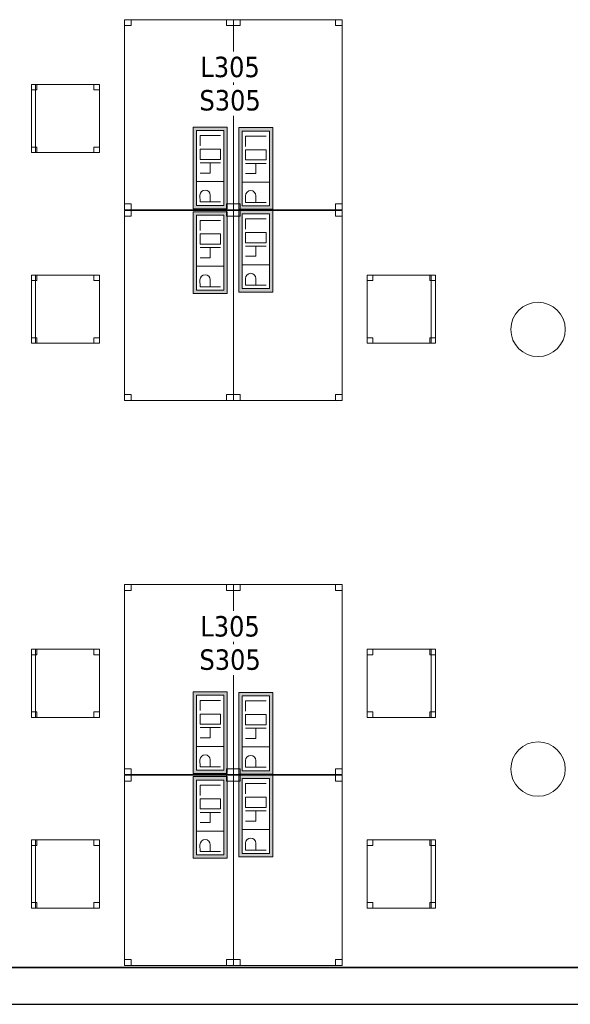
# Model space of a CAD drawing. Header units: metres. Extents: x 397.7 to 427.5, y 12.7 to 28.4.
# Tile 115 of 133: x 417.2 to 421.2, y 12.8 to 20.1. Entities that reach past the tile are written whole.
import ezdxf

# ---------------------------------------------------------------- set-up
doc = ezdxf.new("R2010")
doc.units = ezdxf.units.M
doc.layers.add('01_SUELOS', color=7, linetype='Continuous', lineweight=25, true_color=0x007f00)
for name, color, linetype, lineweight in [('02_MOBILIARIO', 7, 'Continuous', 18), ('A-COLS-____-MCUT', 7, 'Continuous', 18), ('A-COLS-____-OTLN', 7, 'Continuous', 18), ('A-DETL-____-MBND', 7, 'Continuous', 18), ('A-WALL-____-MCUT', 7, 'Continuous', 25), ('A-WALL-____-OTLN', 7, 'Continuous', 25), ('E-ELEC-FIXT-IDEN', 7, 'Continuous', 30)]:
    doc.layers.add(name, color=color, linetype=linetype, lineweight=lineweight)
doc.styles.add('Tahoma_3', font='tahoma.ttf', dxfattribs={"height": 0.15})

# ---------------------------------------------------------------- blocks, each defined once
blk = doc.blocks.new('Family - Cadira d_Oficina_P3-156147-06_ELEC_P3')
at = {"layer": 'A-DETL-____-MBND', "color": 253, "true_color": 0xaaaaaa}
for p, q in [((0, 0), (0, 0.5)), ((0, 0.5), (0.03, 0.5)), ((0.03, 0.5), (0, 0.5)), ((0, 0.5), (0, 0)), ((0, 0.46), (0, 0.5)), ((0, 0.5), (0.04, 0.5)), ((0.04, 0.5), (0, 0.5)), ((0, 0.5), (0, 0.46)), ((0, 0.5), (0.5, 0.5)), ((0, 0), (0, 0.5)), ((0.5, 0.5), (0, 0.5)), ((0, 0.5), (0, 0)), ((0.04, 0.46), (0, 0.46)), ((0, 0.46), (0.04, 0.46)), ((0.03, 0.5), (0.03, 0)), ((0.03, 0), (0.03, 0.5)), ((0.04, 0.5), (0.04, 0.46)), ((0.04, 0.46), (0.04, 0.5)), ((0.46, 0.46), (0.46, 0.5)), ((0.46, 0.5), (0.5, 0.5)), ((0.5, 0.5), (0.46, 0.5)), ((0.46, 0.5), (0.46, 0.46)), ((0.5, 0.46), (0.46, 0.46)), ((0.46, 0.46), (0.5, 0.46)), ((0.5, 0.5), (0.5, 0)), ((0.5, 0), (0.5, 0.5)), ((0.5, 0.5), (0.5, 0.46)), ((0.5, 0.46), (0.5, 0.5)), ((0, 0), (0, 0.04)), ((0, 0.04), (0.04, 0.04)), ((0.04, 0.04), (0, 0.04)), ((0, 0.04), (0, 0)), ((0.03, 0), (0, 0)), ((0, 0), (0.03, 0)), ((0.04, 0), (0, 0)), ((0, 0), (0.04, 0)), ((0.5, 0), (0, 0)), ((0, 0), (0.5, 0)), ((0.04, 0.04), (0.04, 0)), ((0.04, 0), (0.04, 0.04)), ((0.46, 0), (0.46, 0.04)), ((0.46, 0.04), (0.5, 0.04)), ((0.5, 0.04), (0.46, 0.04)), ((0.46, 0.04), (0.46, 0)), ((0.5, 0), (0.46, 0)), ((0.46, 0), (0.5, 0)), ((0.5, 0.04), (0.5, 0)), ((0.5, 0), (0.5, 0.04))]:
    blk.add_line(p, q, dxfattribs=at)
blk = doc.blocks.new('Family - Cadira d_Oficina_P3-156170-06_ELEC_P3')
at = {"layer": 'A-DETL-____-MBND', "color": 253, "true_color": 0xaaaaaa}
for p, q in [((0, 0.5), (0.5, 0.5)), ((0, 0), (0, 0.5)), ((0.5, 0.5), (0, 0.5)), ((0, 0.5), (0, 0)), ((0, 0.46), (0, 0.5)), ((0, 0.5), (0.04, 0.5)), ((0.04, 0.5), (0, 0.5)), ((0, 0.5), (0, 0.46)), ((0, 0), (0, 0.5)), ((0, 0.5), (0.03, 0.5)), ((0.03, 0.5), (0, 0.5)), ((0, 0.5), (0, 0)), ((0.04, 0.46), (0, 0.46)), ((0, 0.46), (0.04, 0.46)), ((0.03, 0.5), (0.03, 0)), ((0.03, 0), (0.03, 0.5)), ((0.04, 0.5), (0.04, 0.46)), ((0.04, 0.46), (0.04, 0.5)), ((0.46, 0.46), (0.46, 0.5)), ((0.46, 0.5), (0.5, 0.5)), ((0.5, 0.5), (0.46, 0.5)), ((0.46, 0.5), (0.46, 0.46)), ((0.5, 0.46), (0.46, 0.46)), ((0.46, 0.46), (0.5, 0.46)), ((0.5, 0.5), (0.5, 0.46)), ((0.5, 0.46), (0.5, 0.5)), ((0.5, 0.5), (0.5, 0)), ((0.5, 0), (0.5, 0.5)), ((0, 0), (0, 0.04)), ((0, 0.04), (0.04, 0.04)), ((0.04, 0.04), (0, 0.04)), ((0, 0.04), (0, 0)), ((0.04, 0), (0, 0)), ((0, 0), (0.04, 0)), ((0.5, 0), (0, 0)), ((0, 0), (0.5, 0)), ((0.03, 0), (0, 0)), ((0, 0), (0.03, 0)), ((0.04, 0.04), (0.04, 0)), ((0.04, 0), (0.04, 0.04)), ((0.46, 0), (0.46, 0.04)), ((0.46, 0.04), (0.5, 0.04)), ((0.5, 0.04), (0.46, 0.04)), ((0.46, 0.04), (0.46, 0)), ((0.5, 0), (0.46, 0)), ((0.46, 0), (0.5, 0)), ((0.5, 0.04), (0.5, 0)), ((0.5, 0), (0.5, 0.04))]:
    blk.add_line(p, q, dxfattribs=at)
blk = doc.blocks.new('Family - Pilar P3-156191-06_ELEC_P3')
at = {"layer": 'A-COLS-____-MCUT', "color": 253, "true_color": 0xaaaaaa}
for start, end in [(360, 180), (180, 360)]:
    blk.add_arc((0.2, 0.2), 0.2, start, end, dxfattribs=at)
at = {"layer": 'A-COLS-____-OTLN', "color": 253, "true_color": 0xaaaaaa}
for start, end in [(360, 180), (180, 360)]:
    blk.add_arc((0.2, 0.2), 0.2, start, end, dxfattribs=at)
blk = doc.blocks.new('Family - Taula 140X80_P3-156215-06_ELEC_P3')
at = {"layer": 'A-DETL-____-MBND', "color": 253, "true_color": 0xaaaaaa}
for p, q in [((0, 1.3973), (0.8001, 1.3973)), ((0, 0), (0, 1.3973)), ((0.8001, 1.3973), (0, 1.3973)), ((0, 1.3973), (0, 0)), ((0, 1.3973), (0.05, 1.3973)), ((0, 1.3536), (0, 1.3973)), ((0.05, 1.3973), (0, 1.3973)), ((0, 1.3973), (0, 1.3536)), ((0.05, 1.3973), (0.05, 1.3536)), ((0.05, 1.3536), (0.05, 1.3973)), ((0.7501, 1.3973), (0.8001, 1.3973)), ((0.7501, 1.3536), (0.7501, 1.3973)), ((0.8001, 1.3973), (0.7501, 1.3973)), ((0.7501, 1.3973), (0.7501, 1.3536)), ((0.8001, 1.3973), (0.8001, 0)), ((0.8001, 0), (0.8001, 1.3973)), ((0.8001, 1.3973), (0.8001, 1.3536)), ((0.8001, 1.3536), (0.8001, 1.3973)), ((0.05, 1.3536), (0, 1.3536)), ((0, 1.3536), (0.05, 1.3536)), ((0.8001, 1.3536), (0.7501, 1.3536)), ((0.7501, 1.3536), (0.8001, 1.3536)), ((0, 0.0438), (0.05, 0.0438)), ((0, 0), (0, 0.0438)), ((0.05, 0.0438), (0, 0.0438)), ((0, 0.0438), (0, 0)), ((0, 0), (0.05, 0)), ((0.8001, 0), (0, 0)), ((0, 0), (0.8001, 0)), ((0.05, 0.0438), (0.05, 0)), ((0.05, 0), (0.05, 0.0438)), ((0.7501, 0.0438), (0.8001, 0.0438)), ((0.7501, 0), (0.7501, 0.0438)), ((0.8001, 0.0438), (0.7501, 0.0438)), ((0.7501, 0.0438), (0.7501, 0)), ((0.7501, 0), (0.8001, 0)), ((0.8001, 0.0438), (0.8001, 0)), ((0.8001, 0), (0.8001, 0.0438)), ((0.05, 0), (0, 0)), ((0.8001, 0), (0.7501, 0))]:
    blk.add_line(p, q, dxfattribs=at)
blk = doc.blocks.new('Family - Cadira d_Oficina_P3-156233-06_ELEC_P3')
at = {"layer": 'A-DETL-____-MBND', "color": 253, "true_color": 0xaaaaaa}
for p, q in [((0, 0.46), (0, 0.5)), ((0, 0.5), (0.04, 0.5)), ((0.04, 0.5), (0, 0.5)), ((0, 0.5), (0, 0.46)), ((0, 0), (0, 0.5)), ((0, 0.5), (0.5, 0.5)), ((0.5, 0.5), (0, 0.5)), ((0, 0.5), (0, 0)), ((0.04, 0.46), (0, 0.46)), ((0, 0.46), (0.04, 0.46)), ((0.04, 0.5), (0.04, 0.46)), ((0.04, 0.46), (0.04, 0.5)), ((0.46, 0.46), (0.46, 0.5)), ((0.46, 0.5), (0.5, 0.5)), ((0.5, 0.5), (0.46, 0.5)), ((0.46, 0.5), (0.46, 0.46)), ((0.5, 0.46), (0.46, 0.46)), ((0.46, 0.46), (0.5, 0.46)), ((0.47, 0), (0.47, 0.5)), ((0.47, 0.5), (0.5, 0.5)), ((0.5, 0.5), (0.47, 0.5)), ((0.47, 0.5), (0.47, 0)), ((0.5, 0.5), (0.5, 0)), ((0.5, 0), (0.5, 0.5)), ((0.5, 0.5), (0.5, 0)), ((0.5, 0), (0.5, 0.5)), ((0.5, 0.5), (0.5, 0.46)), ((0.5, 0.46), (0.5, 0.5)), ((0, 0), (0, 0.04)), ((0, 0.04), (0.04, 0.04)), ((0.04, 0.04), (0, 0.04)), ((0, 0.04), (0, 0)), ((0.04, 0), (0, 0)), ((0, 0), (0.04, 0)), ((0.5, 0), (0, 0)), ((0, 0), (0.5, 0)), ((0.04, 0.04), (0.04, 0)), ((0.04, 0), (0.04, 0.04)), ((0.46, 0), (0.46, 0.04)), ((0.46, 0.04), (0.5, 0.04)), ((0.5, 0.04), (0.46, 0.04)), ((0.46, 0.04), (0.46, 0)), ((0.5, 0), (0.46, 0)), ((0.46, 0), (0.5, 0)), ((0.5, 0), (0.47, 0)), ((0.5, 0.04), (0.5, 0)), ((0.5, 0), (0.5, 0.04)), ((0.47, 0), (0.5, 0))]:
    blk.add_line(p, q, dxfattribs=at)
blk = doc.blocks.new('Family - Taula 140X80_P3-156241-06_ELEC_P3')
at = {"layer": 'A-DETL-____-MBND', "color": 253, "true_color": 0xaaaaaa}
for p, q in [((0, 0), (0, 1.3973)), ((0, 1.3973), (0.8001, 1.3973)), ((0.8001, 1.3973), (0, 1.3973)), ((0, 1.3973), (0, 0)), ((0, 1.3536), (0, 1.3973)), ((0, 1.3973), (0.05, 1.3973)), ((0.05, 1.3973), (0, 1.3973)), ((0, 1.3973), (0, 1.3536)), ((0.05, 1.3973), (0.05, 1.3536)), ((0.05, 1.3536), (0.05, 1.3973)), ((0.7501, 1.3536), (0.7501, 1.3973)), ((0.7501, 1.3973), (0.8001, 1.3973)), ((0.8001, 1.3973), (0.7501, 1.3973)), ((0.7501, 1.3973), (0.7501, 1.3536)), ((0.8001, 1.3973), (0.8001, 0)), ((0.8001, 0), (0.8001, 1.3973)), ((0.8001, 1.3973), (0.8001, 1.3536)), ((0.8001, 1.3536), (0.8001, 1.3973)), ((0.05, 1.3536), (0, 1.3536)), ((0, 1.3536), (0.05, 1.3536)), ((0.8001, 1.3536), (0.7501, 1.3536)), ((0.7501, 1.3536), (0.8001, 1.3536)), ((0, 0), (0, 0.0438)), ((0, 0.0438), (0.05, 0.0438)), ((0.05, 0.0438), (0, 0.0438)), ((0, 0.0438), (0, 0)), ((0.05, 0.0438), (0.05, 0)), ((0.05, 0), (0.05, 0.0438)), ((0.7501, 0), (0.7501, 0.0438)), ((0.7501, 0.0438), (0.8001, 0.0438)), ((0.8001, 0.0438), (0.7501, 0.0438)), ((0.7501, 0.0438), (0.7501, 0)), ((0.7501, 0), (0.8001, 0)), ((0.8001, 0.0438), (0.8001, 0)), ((0.8001, 0), (0.8001, 0.0438)), ((0.8001, 0), (0, 0)), ((0, 0), (0.8001, 0)), ((0.05, 0), (0, 0)), ((0, 0), (0.05, 0)), ((0.8001, 0), (0.7501, 0))]:
    blk.add_line(p, q, dxfattribs=at)
blk = doc.blocks.new('Family - Taula 140X80_P3-156276-06_ELEC_P3')
at = {"layer": 'A-DETL-____-MBND', "color": 253, "true_color": 0xaaaaaa}
for p, q in [((0, 1.3973), (0.8001, 1.3973)), ((0, 0), (0, 1.3973)), ((0.8001, 1.3973), (0, 1.3973)), ((0, 1.3973), (0, 0)), ((0, 1.3973), (0.05, 1.3973)), ((0, 1.3536), (0, 1.3973)), ((0.05, 1.3973), (0, 1.3973)), ((0, 1.3973), (0, 1.3536)), ((0.05, 1.3973), (0.05, 1.3536)), ((0.05, 1.3536), (0.05, 1.3973)), ((0.7501, 1.3973), (0.8001, 1.3973)), ((0.7501, 1.3536), (0.7501, 1.3973)), ((0.8001, 1.3973), (0.7501, 1.3973)), ((0.7501, 1.3973), (0.7501, 1.3536)), ((0.8001, 1.3973), (0.8001, 0)), ((0.8001, 0), (0.8001, 1.3973)), ((0.8001, 1.3973), (0.8001, 1.3536)), ((0.8001, 1.3536), (0.8001, 1.3973)), ((0.05, 1.3536), (0, 1.3536)), ((0, 1.3536), (0.05, 1.3536)), ((0.8001, 1.3536), (0.7501, 1.3536)), ((0.7501, 1.3536), (0.8001, 1.3536)), ((0, 0.0438), (0.05, 0.0438)), ((0, 0), (0, 0.0438)), ((0.05, 0.0438), (0, 0.0438)), ((0, 0.0438), (0, 0)), ((0.8001, 0), (0, 0)), ((0, 0), (0.8001, 0)), ((0, 0), (0.05, 0)), ((0.05, 0.0438), (0.05, 0)), ((0.05, 0), (0.05, 0.0438)), ((0.7501, 0.0438), (0.8001, 0.0438)), ((0.7501, 0), (0.7501, 0.0438)), ((0.8001, 0.0438), (0.7501, 0.0438)), ((0.7501, 0.0438), (0.7501, 0)), ((0.7501, 0), (0.8001, 0)), ((0.8001, 0.0438), (0.8001, 0)), ((0.8001, 0), (0.8001, 0.0438)), ((0.05, 0), (0, 0)), ((0.8001, 0), (0.7501, 0))]:
    blk.add_line(p, q, dxfattribs=at)
blk = doc.blocks.new('Family - Taula 140X80_P3-156409-06_ELEC_P3')
at = {"layer": 'A-DETL-____-MBND', "color": 253, "true_color": 0xaaaaaa}
for p, q in [((0, 1.3973), (0.8001, 1.3973)), ((0, 0), (0, 1.3973)), ((0.8001, 1.3973), (0, 1.3973)), ((0, 1.3973), (0, 0)), ((0, 1.3973), (0.05, 1.3973)), ((0, 1.3536), (0, 1.3973)), ((0.05, 1.3973), (0, 1.3973)), ((0, 1.3973), (0, 1.3536)), ((0.05, 1.3973), (0.05, 1.3536)), ((0.05, 1.3536), (0.05, 1.3973)), ((0.7501, 1.3973), (0.8001, 1.3973)), ((0.7501, 1.3536), (0.7501, 1.3973)), ((0.8001, 1.3973), (0.7501, 1.3973)), ((0.7501, 1.3973), (0.7501, 1.3536)), ((0.8001, 1.3973), (0.8001, 0)), ((0.8001, 0), (0.8001, 1.3973)), ((0.8001, 1.3973), (0.8001, 1.3536)), ((0.8001, 1.3536), (0.8001, 1.3973)), ((0.05, 1.3536), (0, 1.3536)), ((0, 1.3536), (0.05, 1.3536)), ((0.8001, 1.3536), (0.7501, 1.3536)), ((0.7501, 1.3536), (0.8001, 1.3536)), ((0, 0.0437), (0.05, 0.0437)), ((0.05, 0.0437), (0, 0.0437)), ((0, 0), (0, 0.0437)), ((0, 0.0437), (0, 0)), ((0.8001, 0), (0, 0)), ((0, 0), (0.8001, 0)), ((0.05, 0), (0, 0)), ((0.05, 0.0437), (0.05, 0)), ((0.05, 0), (0.05, 0.0437)), ((0.7501, 0.0437), (0.8001, 0.0437)), ((0.7501, 0), (0.7501, 0.0437)), ((0.8001, 0.0437), (0.7501, 0.0437)), ((0.7501, 0.0437), (0.7501, 0)), ((0.8001, 0.0437), (0.8001, 0)), ((0.8001, 0), (0.8001, 0.0437)), ((0, 0), (0.05, 0)), ((0.8001, 0), (0.7501, 0)), ((0.7501, 0), (0.8001, 0))]:
    blk.add_line(p, q, dxfattribs=at)
blk = doc.blocks.new('Family - Paviment P3-156431-06_ELEC_P3')
at = {"layer": '01_SUELOS', "color": 9, "true_color": 0xaad4aa}
for p, q in [((0, 0), (25.4182, 0)), ((25.4182, 0), (0, 0))]:
    blk.add_line(p, q, dxfattribs=at)
blk = doc.blocks.new('Family - Cadira d_Oficina_P3-156442-06_ELEC_P3')
at = {"layer": 'A-DETL-____-MBND', "color": 253, "true_color": 0xaaaaaa}
for p, q in [((0, 0), (0, 0.5)), ((0, 0.5), (0.03, 0.5)), ((0.03, 0.5), (0, 0.5)), ((0, 0.5), (0, 0)), ((0, 0.5), (0.5, 0.5)), ((0, 0), (0, 0.5)), ((0.5, 0.5), (0, 0.5)), ((0, 0.5), (0, 0)), ((0, 0.46), (0, 0.5)), ((0, 0.5), (0.04, 0.5)), ((0.04, 0.5), (0, 0.5)), ((0, 0.5), (0, 0.46)), ((0.04, 0.46), (0, 0.46)), ((0, 0.46), (0.04, 0.46)), ((0.03, 0.5), (0.03, 0)), ((0.03, 0), (0.03, 0.5)), ((0.04, 0.5), (0.04, 0.46)), ((0.04, 0.46), (0.04, 0.5)), ((0.46, 0.46), (0.46, 0.5)), ((0.46, 0.5), (0.5, 0.5)), ((0.5, 0.5), (0.46, 0.5)), ((0.46, 0.5), (0.46, 0.46)), ((0.5, 0.46), (0.46, 0.46)), ((0.46, 0.46), (0.5, 0.46)), ((0.5, 0.5), (0.5, 0.46)), ((0.5, 0.46), (0.5, 0.5)), ((0.5, 0.5), (0.5, 0)), ((0.5, 0), (0.5, 0.5)), ((0, 0), (0, 0.04)), ((0, 0.04), (0.04, 0.04)), ((0.04, 0.04), (0, 0.04)), ((0, 0.04), (0, 0)), ((0.04, 0), (0, 0)), ((0.03, 0), (0, 0)), ((0, 0), (0.03, 0)), ((0.5, 0), (0, 0)), ((0, 0), (0.5, 0)), ((0.04, 0.04), (0.04, 0)), ((0.04, 0), (0.04, 0.04)), ((0.46, 0), (0.46, 0.04)), ((0.46, 0.04), (0.5, 0.04)), ((0.5, 0.04), (0.46, 0.04)), ((0.46, 0.04), (0.46, 0)), ((0.5, 0), (0.46, 0)), ((0.46, 0), (0.5, 0)), ((0.5, 0.04), (0.5, 0)), ((0.5, 0), (0.5, 0.04)), ((0, 0), (0.04, 0))]:
    blk.add_line(p, q, dxfattribs=at)
blk = doc.blocks.new('Family - Taula 140X80_P3-156522-06_ELEC_P3')
at = {"layer": 'A-DETL-____-MBND', "color": 253, "true_color": 0xaaaaaa}
for p, q in [((0, 1.3536), (0, 1.3973)), ((0, 1.3973), (0.05, 1.3973)), ((0.05, 1.3973), (0, 1.3973)), ((0, 1.3973), (0, 1.3536)), ((0, 0), (0, 1.3973)), ((0, 1.3973), (0.8001, 1.3973)), ((0.8001, 1.3973), (0, 1.3973)), ((0, 1.3973), (0, 0)), ((0.05, 1.3973), (0.05, 1.3536)), ((0.05, 1.3536), (0.05, 1.3973)), ((0.7501, 1.3536), (0.7501, 1.3973)), ((0.7501, 1.3973), (0.8001, 1.3973)), ((0.8001, 1.3973), (0.7501, 1.3973)), ((0.7501, 1.3973), (0.7501, 1.3536)), ((0.8001, 1.3973), (0.8001, 0)), ((0.8001, 0), (0.8001, 1.3973)), ((0.8001, 1.3973), (0.8001, 1.3536)), ((0.8001, 1.3536), (0.8001, 1.3973)), ((0.05, 1.3536), (0, 1.3536)), ((0, 1.3536), (0.05, 1.3536)), ((0.8001, 1.3536), (0.7501, 1.3536)), ((0.7501, 1.3536), (0.8001, 1.3536)), ((0, 0), (0, 0.0437)), ((0, 0.0437), (0.05, 0.0437)), ((0.05, 0.0437), (0, 0.0437)), ((0, 0.0437), (0, 0)), ((0.05, 0.0437), (0.05, 0)), ((0.05, 0), (0.05, 0.0437)), ((0.7501, 0), (0.7501, 0.0437)), ((0.7501, 0.0437), (0.8001, 0.0437)), ((0.8001, 0.0437), (0.7501, 0.0437)), ((0.7501, 0.0437), (0.7501, 0)), ((0.8001, 0.0437), (0.8001, 0)), ((0.8001, 0), (0.8001, 0.0437)), ((0.8001, 0), (0, 0)), ((0, 0), (0.8001, 0)), ((0.05, 0), (0, 0)), ((0, 0), (0.05, 0)), ((0.8001, 0), (0.7501, 0)), ((0.7501, 0), (0.8001, 0))]:
    blk.add_line(p, q, dxfattribs=at)
blk = doc.blocks.new('Family - Mur P3-156572-06_ELEC_P3')
at = {"layer": 'A-WALL-____-MCUT', "color": 253, "true_color": 0xaaaaaa}
for p, q in [((25.4717, 0.27), (0.0535, 0.27)), ((0, 0), (25.4157, 0))]:
    blk.add_line(p, q, dxfattribs=at)
at = {"layer": 'A-WALL-____-OTLN', "color": 253, "true_color": 0xaaaaaa}
for p, q in [((25.4717, 0.27), (0.0535, 0.27)), ((0, 0), (25.4157, 0))]:
    blk.add_line(p, q, dxfattribs=at)
at = {"layer": 'A-WALL-____-OTLN', "color": 253, "lineweight": 18, "true_color": 0xaaaaaa}
blk.add_line((0, 0), (25.4157, 0), dxfattribs=at)
blk = doc.blocks.new('Family - Taula 140X80_P3-156620-06_ELEC_P3')
at = {"layer": 'A-DETL-____-MBND', "color": 253, "true_color": 0xaaaaaa}
for p, q in [((0, 1.3973), (0.05, 1.3973)), ((0, 1.3536), (0, 1.3973)), ((0.05, 1.3973), (0, 1.3973)), ((0, 1.3973), (0, 1.3536)), ((0, 1.3973), (0.8001, 1.3973)), ((0, 0), (0, 1.3973)), ((0.8001, 1.3973), (0, 1.3973)), ((0, 1.3973), (0, 0)), ((0.05, 1.3973), (0.05, 1.3536)), ((0.05, 1.3536), (0.05, 1.3973)), ((0.7501, 1.3973), (0.8001, 1.3973)), ((0.7501, 1.3536), (0.7501, 1.3973)), ((0.8001, 1.3973), (0.7501, 1.3973)), ((0.7501, 1.3973), (0.7501, 1.3536)), ((0.8001, 1.3973), (0.8001, 0)), ((0.8001, 0), (0.8001, 1.3973)), ((0.8001, 1.3973), (0.8001, 1.3536)), ((0.8001, 1.3536), (0.8001, 1.3973)), ((0.05, 1.3536), (0, 1.3536)), ((0, 1.3536), (0.05, 1.3536)), ((0.8001, 1.3536), (0.7501, 1.3536)), ((0.7501, 1.3536), (0.8001, 1.3536)), ((0, 0.0437), (0.05, 0.0437)), ((0.05, 0.0437), (0, 0.0437)), ((0, 0), (0, 0.0437)), ((0, 0.0437), (0, 0)), ((0.05, 0), (0, 0)), ((0.8001, 0), (0, 0)), ((0, 0), (0.8001, 0)), ((0.05, 0.0437), (0.05, 0)), ((0.05, 0), (0.05, 0.0437)), ((0.7501, 0.0437), (0.8001, 0.0437)), ((0.7501, 0), (0.7501, 0.0437)), ((0.8001, 0.0437), (0.7501, 0.0437)), ((0.7501, 0.0437), (0.7501, 0)), ((0.8001, 0.0437), (0.8001, 0)), ((0.8001, 0), (0.8001, 0.0437)), ((0, 0), (0.05, 0)), ((0.8001, 0), (0.7501, 0)), ((0.7501, 0), (0.8001, 0))]:
    blk.add_line(p, q, dxfattribs=at)
blk = doc.blocks.new('Family - Taula 140X80_P3-156638-06_ELEC_P3')
at = {"layer": 'A-DETL-____-MBND', "color": 253, "true_color": 0xaaaaaa}
for p, q in [((0, 0), (0, 1.3973)), ((0, 1.3973), (0.8001, 1.3973)), ((0.8001, 1.3973), (0, 1.3973)), ((0, 1.3973), (0, 0)), ((0, 1.3536), (0, 1.3973)), ((0, 1.3973), (0.05, 1.3973)), ((0.05, 1.3973), (0, 1.3973)), ((0, 1.3973), (0, 1.3536)), ((0.05, 1.3973), (0.05, 1.3536)), ((0.05, 1.3536), (0.05, 1.3973)), ((0.7501, 1.3536), (0.7501, 1.3973)), ((0.7501, 1.3973), (0.8001, 1.3973)), ((0.8001, 1.3973), (0.7501, 1.3973)), ((0.7501, 1.3973), (0.7501, 1.3536)), ((0.8001, 1.3973), (0.8001, 0)), ((0.8001, 0), (0.8001, 1.3973)), ((0.8001, 1.3973), (0.8001, 1.3536)), ((0.8001, 1.3536), (0.8001, 1.3973)), ((0.05, 1.3536), (0, 1.3536)), ((0, 1.3536), (0.05, 1.3536)), ((0.8001, 1.3536), (0.7501, 1.3536)), ((0.7501, 1.3536), (0.8001, 1.3536)), ((0, 0), (0, 0.0437)), ((0, 0.0437), (0.05, 0.0437)), ((0.05, 0.0437), (0, 0.0437)), ((0, 0.0437), (0, 0)), ((0.05, 0.0437), (0.05, 0)), ((0.05, 0), (0.05, 0.0437)), ((0.7501, 0), (0.7501, 0.0437)), ((0.7501, 0.0437), (0.8001, 0.0437)), ((0.8001, 0.0437), (0.7501, 0.0437)), ((0.7501, 0.0437), (0.7501, 0)), ((0.8001, 0.0437), (0.8001, 0)), ((0.8001, 0), (0.8001, 0.0437)), ((0.05, 0), (0, 0)), ((0, 0), (0.05, 0)), ((0.8001, 0), (0, 0)), ((0, 0), (0.8001, 0)), ((0.8001, 0), (0.7501, 0)), ((0.7501, 0), (0.8001, 0))]:
    blk.add_line(p, q, dxfattribs=at)
blk = doc.blocks.new('Family - Cadira d_Oficina_P3-156662-06_ELEC_P3')
at = {"layer": 'A-DETL-____-MBND', "color": 253, "true_color": 0xaaaaaa}
for p, q in [((0, 0), (0, 0.5)), ((0, 0.5), (0.5, 0.5)), ((0.5, 0.5), (0, 0.5)), ((0, 0.5), (0, 0)), ((0, 0.46), (0, 0.5)), ((0, 0.5), (0.04, 0.5)), ((0.04, 0.5), (0, 0.5)), ((0, 0.5), (0, 0.46)), ((0.04, 0.46), (0, 0.46)), ((0, 0.46), (0.04, 0.46)), ((0.04, 0.5), (0.04, 0.46)), ((0.04, 0.46), (0.04, 0.5)), ((0.46, 0.46), (0.46, 0.5)), ((0.46, 0.5), (0.5, 0.5)), ((0.5, 0.5), (0.46, 0.5)), ((0.46, 0.5), (0.46, 0.46)), ((0.5, 0.46), (0.46, 0.46)), ((0.46, 0.46), (0.5, 0.46)), ((0.47, 0), (0.47, 0.5)), ((0.47, 0.5), (0.5, 0.5)), ((0.5, 0.5), (0.47, 0.5)), ((0.47, 0.5), (0.47, 0)), ((0.5, 0.5), (0.5, 0)), ((0.5, 0), (0.5, 0.5)), ((0.5, 0.5), (0.5, 0.46)), ((0.5, 0.46), (0.5, 0.5)), ((0.5, 0.5), (0.5, 0)), ((0.5, 0), (0.5, 0.5)), ((0, 0), (0, 0.04)), ((0, 0.04), (0.04, 0.04)), ((0.04, 0.04), (0, 0.04)), ((0, 0.04), (0, 0)), ((0.04, 0), (0, 0)), ((0, 0), (0.04, 0)), ((0.04, 0.04), (0.04, 0)), ((0.04, 0), (0.04, 0.04)), ((0.46, 0), (0.46, 0.04)), ((0.46, 0.04), (0.5, 0.04)), ((0.5, 0.04), (0.46, 0.04)), ((0.46, 0.04), (0.46, 0)), ((0.5, 0), (0.46, 0)), ((0.5, 0), (0.47, 0)), ((0.5, 0.04), (0.5, 0)), ((0.5, 0), (0.5, 0.04)), ((0.5, 0), (0, 0)), ((0, 0), (0.5, 0)), ((0.46, 0), (0.5, 0)), ((0.47, 0), (0.5, 0))]:
    blk.add_line(p, q, dxfattribs=at)
blk = doc.blocks.new('Family - Pilar P3-156736-06_ELEC_P3')
at = {"layer": 'A-COLS-____-MCUT', "color": 253, "true_color": 0xaaaaaa}
for start, end in [(360, 180), (180, 360)]:
    blk.add_arc((0.2, 0.2), 0.2, start, end, dxfattribs=at)
at = {"layer": 'A-COLS-____-OTLN', "color": 253, "true_color": 0xaaaaaa}
for start, end in [(360, 180), (180, 360)]:
    blk.add_arc((0.2, 0.2), 0.2, start, end, dxfattribs=at)
blk = doc.blocks.new('Family - Taula 140X80_P3-156744-06_ELEC_P3')
at = {"layer": 'A-DETL-____-MBND', "color": 253, "true_color": 0xaaaaaa}
for p, q in [((0, 0), (0, 1.3973)), ((0, 1.3973), (0.8001, 1.3973)), ((0.8001, 1.3973), (0, 1.3973)), ((0, 1.3973), (0, 0)), ((0, 1.3536), (0, 1.3973)), ((0, 1.3973), (0.05, 1.3973)), ((0.05, 1.3973), (0, 1.3973)), ((0, 1.3973), (0, 1.3536)), ((0.05, 1.3973), (0.05, 1.3536)), ((0.05, 1.3536), (0.05, 1.3973)), ((0.7501, 1.3536), (0.7501, 1.3973)), ((0.7501, 1.3973), (0.8001, 1.3973)), ((0.8001, 1.3973), (0.7501, 1.3973)), ((0.7501, 1.3973), (0.7501, 1.3536)), ((0.8001, 1.3973), (0.8001, 0)), ((0.8001, 0), (0.8001, 1.3973)), ((0.8001, 1.3973), (0.8001, 1.3536)), ((0.8001, 1.3536), (0.8001, 1.3973)), ((0.05, 1.3536), (0, 1.3536)), ((0, 1.3536), (0.05, 1.3536)), ((0.8001, 1.3536), (0.7501, 1.3536)), ((0.7501, 1.3536), (0.8001, 1.3536)), ((0, 0), (0, 0.0438)), ((0, 0.0438), (0.05, 0.0438)), ((0.05, 0.0438), (0, 0.0438)), ((0, 0.0438), (0, 0)), ((0.05, 0.0438), (0.05, 0)), ((0.05, 0), (0.05, 0.0438)), ((0.7501, 0), (0.7501, 0.0438)), ((0.7501, 0.0438), (0.8001, 0.0438)), ((0.8001, 0.0438), (0.7501, 0.0438)), ((0.7501, 0.0438), (0.7501, 0)), ((0.7501, 0), (0.8001, 0)), ((0.8001, 0.0438), (0.8001, 0)), ((0.8001, 0), (0.8001, 0.0438)), ((0.8001, 0), (0, 0)), ((0, 0), (0.8001, 0)), ((0.05, 0), (0, 0)), ((0, 0), (0.05, 0)), ((0.8001, 0), (0.7501, 0))]:
    blk.add_line(p, q, dxfattribs=at)
blk = doc.blocks.new('Family - Cadira d_Oficina_P3-156755-06_ELEC_P3')
at = {"layer": 'A-DETL-____-MBND', "color": 253, "true_color": 0xaaaaaa}
for p, q in [((0, 0), (0, 0.5)), ((0, 0.5), (0.03, 0.5)), ((0.03, 0.5), (0, 0.5)), ((0, 0.5), (0, 0)), ((0, 0.5), (0.5, 0.5)), ((0, 0), (0, 0.5)), ((0.5, 0.5), (0, 0.5)), ((0, 0.5), (0, 0)), ((0, 0.46), (0, 0.5)), ((0, 0.5), (0.04, 0.5)), ((0.04, 0.5), (0, 0.5)), ((0, 0.5), (0, 0.46)), ((0.04, 0.46), (0, 0.46)), ((0, 0.46), (0.04, 0.46)), ((0.03, 0.5), (0.03, 0)), ((0.03, 0), (0.03, 0.5)), ((0.04, 0.5), (0.04, 0.46)), ((0.04, 0.46), (0.04, 0.5)), ((0.46, 0.46), (0.46, 0.5)), ((0.46, 0.5), (0.5, 0.5)), ((0.5, 0.5), (0.46, 0.5)), ((0.46, 0.5), (0.46, 0.46)), ((0.5, 0.46), (0.46, 0.46)), ((0.46, 0.46), (0.5, 0.46)), ((0.5, 0.5), (0.5, 0)), ((0.5, 0), (0.5, 0.5)), ((0.5, 0.5), (0.5, 0.46)), ((0.5, 0.46), (0.5, 0.5)), ((0, 0), (0, 0.04)), ((0, 0.04), (0.04, 0.04)), ((0.04, 0.04), (0, 0.04)), ((0, 0.04), (0, 0)), ((0.03, 0), (0, 0)), ((0, 0), (0.03, 0)), ((0.04, 0), (0, 0)), ((0.5, 0), (0, 0)), ((0, 0), (0.5, 0)), ((0.04, 0.04), (0.04, 0)), ((0.04, 0), (0.04, 0.04)), ((0.46, 0), (0.46, 0.04)), ((0.46, 0.04), (0.5, 0.04)), ((0.5, 0.04), (0.46, 0.04)), ((0.46, 0.04), (0.46, 0)), ((0.5, 0), (0.46, 0)), ((0.46, 0), (0.5, 0)), ((0.5, 0.04), (0.5, 0)), ((0.5, 0), (0.5, 0.04)), ((0, 0), (0.04, 0))]:
    blk.add_line(p, q, dxfattribs=at)
blk = doc.blocks.new('Family - Cadira d_Oficina_P3-156797-06_ELEC_P3')
at = {"layer": 'A-DETL-____-MBND', "color": 253, "true_color": 0xaaaaaa}
for p, q in [((0, 0.46), (0, 0.5)), ((0, 0.5), (0.04, 0.5)), ((0.04, 0.5), (0, 0.5)), ((0, 0.5), (0, 0.46)), ((0, 0), (0, 0.5)), ((0, 0.5), (0.5, 0.5)), ((0.5, 0.5), (0, 0.5)), ((0, 0.5), (0, 0)), ((0.04, 0.46), (0, 0.46)), ((0, 0.46), (0.04, 0.46)), ((0.04, 0.5), (0.04, 0.46)), ((0.04, 0.46), (0.04, 0.5)), ((0.46, 0.46), (0.46, 0.5)), ((0.46, 0.5), (0.5, 0.5)), ((0.5, 0.5), (0.46, 0.5)), ((0.46, 0.5), (0.46, 0.46)), ((0.5, 0.46), (0.46, 0.46)), ((0.46, 0.46), (0.5, 0.46)), ((0.47, 0), (0.47, 0.5)), ((0.47, 0.5), (0.5, 0.5)), ((0.5, 0.5), (0.47, 0.5)), ((0.47, 0.5), (0.47, 0)), ((0.5, 0.5), (0.5, 0)), ((0.5, 0), (0.5, 0.5)), ((0.5, 0.5), (0.5, 0)), ((0.5, 0), (0.5, 0.5)), ((0.5, 0.5), (0.5, 0.46)), ((0.5, 0.46), (0.5, 0.5)), ((0, 0), (0, 0.04)), ((0, 0.04), (0.04, 0.04)), ((0.04, 0.04), (0, 0.04)), ((0, 0.04), (0, 0)), ((0.04, 0), (0, 0)), ((0, 0), (0.04, 0)), ((0.04, 0.04), (0.04, 0)), ((0.04, 0), (0.04, 0.04)), ((0.46, 0), (0.46, 0.04)), ((0.46, 0.04), (0.5, 0.04)), ((0.5, 0.04), (0.46, 0.04)), ((0.46, 0.04), (0.46, 0)), ((0.5, 0), (0.46, 0)), ((0.5, 0), (0.47, 0)), ((0.5, 0.04), (0.5, 0)), ((0.5, 0), (0.5, 0.04)), ((0.5, 0), (0, 0)), ((0, 0), (0.5, 0)), ((0.46, 0), (0.5, 0)), ((0.47, 0), (0.5, 0))]:
    blk.add_line(p, q, dxfattribs=at)
blk = doc.blocks.new('LONDR55-XX_ZZ-ARQ-CAA-M3D-Londres55_ifc-1-06_ELEC_P3')
at = {"layer": '01_SUELOS', "color": 253, "lineweight": 18, "true_color": 0xaaaaaa}
blk.add_blockref('Family - Paviment P3-156431-06_ELEC_P3', (398.2952, 13.1106), dxfattribs=at)
at = {"layer": '02_MOBILIARIO', "color": 253, "lineweight": 18, "true_color": 0xaaaaaa}
for name, p in [('Family - Taula 140X80_P3-156522-06_ELEC_P3', (417.9528, 18.6781)), ('Family - Taula 140X80_P3-156620-06_ELEC_P3', (418.7529, 18.6781)), ('Family - Cadira d_Oficina_P3-156170-06_ELEC_P3', (417.2687, 19.0992)), ('Family - Taula 140X80_P3-156638-06_ELEC_P3', (417.9528, 17.2769)), ('Family - Taula 140X80_P3-156409-06_ELEC_P3', (418.7529, 17.2769)), ('Family - Cadira d_Oficina_P3-156147-06_ELEC_P3', (417.2687, 17.698)), ('Family - Cadira d_Oficina_P3-156233-06_ELEC_P3', (419.7371, 17.698)), ('Family - Taula 140X80_P3-156744-06_ELEC_P3', (417.9528, 14.5281)), ('Family - Taula 140X80_P3-156276-06_ELEC_P3', (418.7529, 14.5281)), ('Family - Cadira d_Oficina_P3-156755-06_ELEC_P3', (417.2687, 14.9492)), ('Family - Cadira d_Oficina_P3-156662-06_ELEC_P3', (419.7371, 14.9492)), ('Family - Taula 140X80_P3-156241-06_ELEC_P3', (417.9528, 13.1269)), ('Family - Taula 140X80_P3-156215-06_ELEC_P3', (418.7529, 13.1269)), ('Family - Cadira d_Oficina_P3-156442-06_ELEC_P3', (417.2687, 13.548)), ('Family - Cadira d_Oficina_P3-156797-06_ELEC_P3', (419.7371, 13.548))]:
    blk.add_blockref(name, p, dxfattribs=at)
at = {"layer": 'A-COLS-____-OTLN', "color": 253, "lineweight": 18, "true_color": 0xaaaaaa}
for name, p in [('Family - Pilar P3-156191-06_ELEC_P3', (420.792, 17.5995)), ('Family - Pilar P3-156736-06_ELEC_P3', (420.792, 14.3695))]:
    blk.add_blockref(name, p, dxfattribs=at)
at = {"layer": 'A-WALL-____-OTLN', "color": 253, "lineweight": 18, "true_color": 0xaaaaaa}
blk.add_blockref('Family - Mur P3-156572-06_ELEC_P3', (398.2417, 12.8406), dxfattribs=at)
blk = doc.blocks.new('ZYR_05_02_05 PT 4COL Terra - 07 PT Terra _4SC-2SAI-2VD_-903859-06_ELEC_P3')
at = {"layer": 'A-DETL-____-MBND', "true_color": 0x3c0aff}
h = blk.add_hatch(color=180, dxfattribs=at)
h.paths.add_polyline_path([(-0.4898, -0.125), (0.1102, -0.125), (0.1102, 0.125), (-0.4898, 0.125)])
h.paths.add_polyline_path([(-0.4648, -0.1), (-0.4648, 0.1), (0.0852, 0.1), (0.0852, -0.1)])
at = {"layer": 'A-DETL-____-MBND', "color": 180, "true_color": 0x3c0aff}
for p, q in [((0.1102, 0.125), (-0.4898, 0.125)), ((-0.4898, 0.125), (-0.4898, -0.125)), ((-0.4898, 0.125), (0.1102, 0.125)), ((-0.4898, 0.125), (-0.4898, -0.125)), ((-0.4648, -0.1), (-0.4648, 0.1)), ((-0.4648, 0.1), (0.0852, 0.1)), ((-0.4648, 0.1), (0.0852, 0.1)), ((-0.4648, -0.1), (-0.4648, 0.1)), ((-0.4398, 0.075), (-0.3898, 0.0754)), ((-0.4398, 0.075), (-0.4398, -0.075)), ((-0.2898, 0.1), (-0.2898, -0.1)), ((-0.2273, 0.075), (-0.2273, 0)), ((-0.1523, 0.075), (-0.1523, -0.075)), ((-0.0523, 0.075), (-0.1273, 0.075)), ((-0.1273, 0.075), (-0.1273, -0.075)), ((-0.0523, -0.075), (-0.0523, 0.075)), ((-0.0273, 0.075), (0.0477, 0.075)), ((0.0477, 0.075), (0.0477, -0.075)), ((0.0852, 0.1), (0.0852, -0.1)), ((0.0852, 0.1), (0.0852, -0.1)), ((0.1102, -0.125), (0.1102, 0.125)), ((0.1102, 0.125), (0.1102, -0.125)), ((-0.4398, 0), (-0.3898, 0)), ((-0.2273, 0), (-0.1523, 0)), ((-0.4898, -0.125), (0.1102, -0.125)), ((0.1102, -0.125), (-0.4898, -0.125)), ((0.0852, -0.1), (-0.4648, -0.1)), ((0.0852, -0.1), (-0.4648, -0.1)), ((-0.1273, -0.075), (-0.0523, -0.075))]:
    blk.add_line(p, q, dxfattribs=at)
blk.add_arc((-0.3898, 0.0377), 0.0377, 270, 90, dxfattribs=at)
blk = doc.blocks.new('ZYR_05_02_05 PT 4COL Terra - 07 PT Terra _4SC-2SAI-2VD_-903860-06_ELEC_P3')
at = {"layer": 'A-DETL-____-MBND', "true_color": 0x3c0aff}
h = blk.add_hatch(color=180, dxfattribs=at)
h.paths.add_polyline_path([(-0.5009, -0.125), (0.0991, -0.125), (0.0991, 0.125), (-0.5009, 0.125)])
h.paths.add_polyline_path([(-0.4759, -0.1), (-0.4759, 0.1), (0.0741, 0.1), (0.0741, -0.1)])
at = {"layer": 'A-DETL-____-MBND', "color": 180, "true_color": 0x3c0aff}
for p, q in [((0.0991, 0.125), (-0.5009, 0.125)), ((-0.5009, 0.125), (-0.5009, -0.125)), ((-0.5009, 0.125), (0.0991, 0.125)), ((-0.5009, 0.125), (-0.5009, -0.125)), ((-0.4759, -0.1), (-0.4759, 0.1)), ((-0.4759, 0.1), (0.0741, 0.1)), ((-0.4759, 0.1), (0.0741, 0.1)), ((-0.4759, -0.1), (-0.4759, 0.1)), ((-0.4509, 0.075), (-0.4009, 0.0754)), ((-0.4509, 0.075), (-0.4509, -0.075)), ((-0.3009, 0.1), (-0.3009, -0.1)), ((-0.2384, 0.075), (-0.2384, 0)), ((-0.1634, 0.075), (-0.1634, -0.075)), ((-0.0634, 0.075), (-0.1384, 0.075)), ((-0.1384, 0.075), (-0.1384, -0.075)), ((-0.0634, -0.075), (-0.0634, 0.075)), ((-0.0384, 0.075), (0.0366, 0.075)), ((0.0366, 0.075), (0.0366, -0.075)), ((0.0741, 0.1), (0.0741, -0.1)), ((0.0741, 0.1), (0.0741, -0.1)), ((0.0991, -0.125), (0.0991, 0.125)), ((0.0991, 0.125), (0.0991, -0.125)), ((-0.4509, 0), (-0.4009, 0)), ((-0.2384, 0), (-0.1634, 0)), ((-0.5009, -0.125), (0.0991, -0.125)), ((0.0991, -0.125), (-0.5009, -0.125)), ((0.0741, -0.1), (-0.4759, -0.1)), ((0.0741, -0.1), (-0.4759, -0.1)), ((-0.1384, -0.075), (-0.0634, -0.075))]:
    blk.add_line(p, q, dxfattribs=at)
blk.add_arc((-0.4009, 0.0377), 0.0377, 270, 90, dxfattribs=at)
blk = doc.blocks.new('ZYR_05_02_05 PT 4COL Terra - 07 PT Terra _4SC-2SAI-2VD_-903861-06_ELEC_P3')
at = {"layer": 'A-DETL-____-MBND', "true_color": 0x3c0aff}
h = blk.add_hatch(color=180, dxfattribs=at)
h.paths.add_polyline_path([(-0.102, -0.125), (0.498, -0.125), (0.498, 0.125), (-0.102, 0.125)])
h.paths.add_polyline_path([(0.473, -0.1), (-0.077, -0.1), (-0.077, 0.1), (0.473, 0.1)])
at = {"layer": 'A-DETL-____-MBND', "color": 180, "true_color": 0x3c0aff}
for p, q in [((0.498, 0.125), (-0.102, 0.125)), ((-0.102, 0.125), (-0.102, -0.125)), ((-0.102, 0.125), (0.498, 0.125)), ((-0.102, 0.125), (-0.102, -0.125)), ((-0.077, -0.1), (-0.077, 0.1)), ((-0.077, 0.1), (0.473, 0.1)), ((-0.077, 0.1), (0.473, 0.1)), ((-0.077, -0.1), (-0.077, 0.1)), ((-0.052, 0.075), (-0.002, 0.0754)), ((-0.052, 0.075), (-0.052, -0.075)), ((0.098, 0.1), (0.098, -0.1)), ((0.1605, 0.075), (0.1605, 0)), ((0.2355, 0.075), (0.2355, -0.075)), ((0.3355, 0.075), (0.2605, 0.075)), ((0.2605, 0.075), (0.2605, -0.075)), ((0.3355, -0.075), (0.3355, 0.075)), ((0.3605, 0.075), (0.4355, 0.075)), ((0.4355, 0.075), (0.4355, -0.075)), ((0.473, 0.1), (0.473, -0.1)), ((0.473, 0.1), (0.473, -0.1)), ((0.498, -0.125), (0.498, 0.125)), ((0.498, 0.125), (0.498, -0.125)), ((-0.052, 0), (-0.002, 0)), ((0.1605, 0), (0.2355, 0)), ((-0.102, -0.125), (0.498, -0.125)), ((0.498, -0.125), (-0.102, -0.125)), ((0.473, -0.1), (-0.077, -0.1)), ((0.473, -0.1), (-0.077, -0.1)), ((0.2605, -0.075), (0.3355, -0.075))]:
    blk.add_line(p, q, dxfattribs=at)
blk.add_arc((-0.002, 0.0377), 0.0377, 270, 90, dxfattribs=at)
blk = doc.blocks.new('ZYR_05_02_05 PT 4COL Terra - 07 PT Terra _4SC-2SAI-2VD_-903862-06_ELEC_P3')
at = {"layer": 'A-DETL-____-MBND', "true_color": 0x3c0aff}
h = blk.add_hatch(color=180, dxfattribs=at)
h.paths.add_polyline_path([(-0.0982, -0.125), (0.5018, -0.125), (0.5018, 0.125), (-0.0982, 0.125)])
h.paths.add_polyline_path([(-0.0732, -0.1), (-0.0732, 0.1), (0.4768, 0.1), (0.4768, -0.1)])
at = {"layer": 'A-DETL-____-MBND', "color": 180, "true_color": 0x3c0aff}
for p, q in [((0.5018, 0.125), (-0.0982, 0.125)), ((-0.0982, 0.125), (-0.0982, -0.125)), ((-0.0982, 0.125), (0.5018, 0.125)), ((-0.0982, 0.125), (-0.0982, -0.125)), ((-0.0732, -0.1), (-0.0732, 0.1)), ((-0.0732, 0.1), (0.4768, 0.1)), ((-0.0732, 0.1), (0.4768, 0.1)), ((-0.0732, -0.1), (-0.0732, 0.1)), ((-0.0482, 0.075), (0.0018, 0.0754)), ((-0.0482, 0.075), (-0.0482, -0.075)), ((0.1018, 0.1), (0.1018, -0.1)), ((0.1643, 0.075), (0.1643, 0)), ((0.2393, 0.075), (0.2393, -0.075)), ((0.3393, 0.075), (0.2643, 0.075)), ((0.2643, 0.075), (0.2643, -0.075)), ((0.3393, -0.075), (0.3393, 0.075)), ((0.3643, 0.075), (0.4393, 0.075)), ((0.4393, 0.075), (0.4393, -0.075)), ((0.4768, 0.1), (0.4768, -0.1)), ((0.4768, 0.1), (0.4768, -0.1)), ((0.5018, -0.125), (0.5018, 0.125)), ((0.5018, 0.125), (0.5018, -0.125)), ((-0.0482, 0), (0.0018, 0)), ((0.1643, 0), (0.2393, 0)), ((-0.0982, -0.125), (0.5018, -0.125)), ((0.5018, -0.125), (-0.0982, -0.125)), ((0.4768, -0.1), (-0.0732, -0.1)), ((0.4768, -0.1), (-0.0732, -0.1)), ((0.2643, -0.075), (0.3393, -0.075))]:
    blk.add_line(p, q, dxfattribs=at)
blk.add_arc((0.0018, 0.0377), 0.0377, 270, 90, dxfattribs=at)

msp = doc.modelspace()

# ---------------------------------------------------------------- block references
at = {"lineweight": 5}
msp.add_blockref('LONDR55-XX_ZZ-ARQ-CAA-M3D-Londres55_ifc-1-06_ELEC_P3', (0, 0), dxfattribs=at)
at = {"layer": 'A-DETL-____-MBND', "color": 180, "true_color": 0x3c0aff, "rotation": 90.0000000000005}
for name, p in [('ZYR_05_02_05 PT 4COL Terra - 07 PT Terra _4SC-2SAI-2VD_-903862-06_ELEC_P3', (418.5829, 18.7842)), ('ZYR_05_02_05 PT 4COL Terra - 07 PT Terra _4SC-2SAI-2VD_-903861-06_ELEC_P3', (418.9179, 18.7842)), ('ZYR_05_02_05 PT 4COL Terra - 07 PT Terra _4SC-2SAI-2VD_-903859-06_ELEC_P3', (418.9179, 18.5642)), ('ZYR_05_02_05 PT 4COL Terra - 07 PT Terra _4SC-2SAI-2VD_-903860-06_ELEC_P3', (418.5829, 18.5642)), ('ZYR_05_02_05 PT 4COL Terra - 07 PT Terra _4SC-2SAI-2VD_-903862-06_ELEC_P3', (418.5829, 14.6342)), ('ZYR_05_02_05 PT 4COL Terra - 07 PT Terra _4SC-2SAI-2VD_-903861-06_ELEC_P3', (418.9179, 14.6342)), ('ZYR_05_02_05 PT 4COL Terra - 07 PT Terra _4SC-2SAI-2VD_-903860-06_ELEC_P3', (418.5829, 14.4142)), ('ZYR_05_02_05 PT 4COL Terra - 07 PT Terra _4SC-2SAI-2VD_-903859-06_ELEC_P3', (418.9179, 14.4142))]:
    msp.add_blockref(name, p, dxfattribs=at)

# ---------------------------------------------------------------- next in the draw order: texts
at = {"layer": 'E-ELEC-FIXT-IDEN', "char_height": 0.15, "attachment_point": 1, "style": 'Tahoma_3', "bg_fill": 3, "box_fill_scale": 1.25, "bg_fill_color": 256, "bg_fill_true_color": 13158600, "bg_fill_transparency": 0}
for s, insert, width in [('L305', (418.5107, 19.8032), 0.517088), ('S305', (418.5041, 19.5585), 0.533122), ('L305', (418.5107, 15.6932), 0.517088), ('S305', (418.5041, 15.4485), 0.533122)]:
    msp.add_mtext(s, dxfattribs=dict(at, insert=insert, width=width))

doc.saveas('drawing.dxf')
